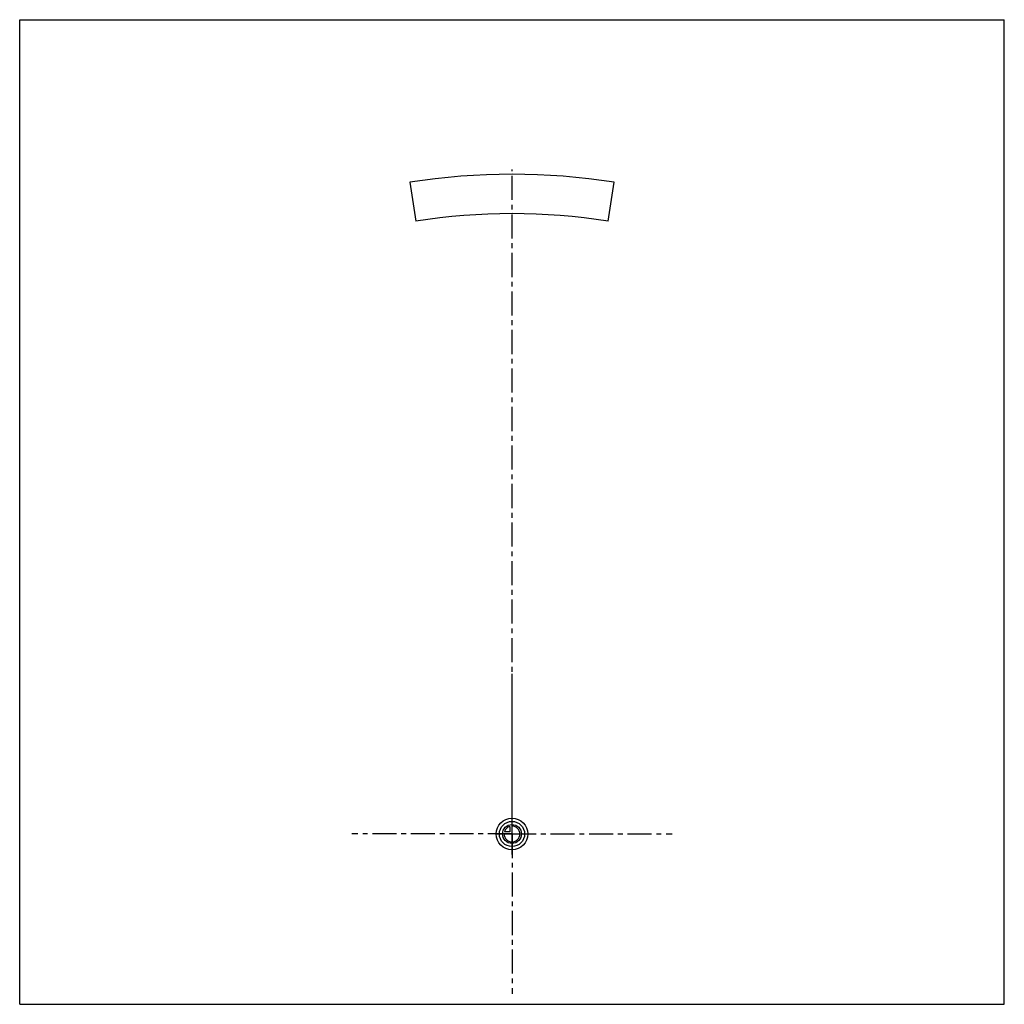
# Model space of a CAD drawing. Header units: millimetres. Extents: x 0 to 1000, y 0 to 1000.
import ezdxf

# ---------------------------------------------------------------- set-up
doc = ezdxf.new("R2010")
doc.units = ezdxf.units.MM
doc.header["$LTSCALE"] = 65.185185
doc.linetypes.add('CENTER', pattern=[0.6, 0.375, -0.075, 0.075, -0.075])
doc.layers.get('0').update_dxf_attribs({"linetype": 'CONTINUOUS'})
for name, color, linetype in [('ACHSEN_S', 7, 'CONTINUOUS'), ('KOERPER', 7, 'CONTINUOUS'), ('KURVEN', 7, 'CONTINUOUS')]:
    doc.layers.add(name, color=color, linetype=linetype)

msp = doc.modelspace()

# ---------------------------------------------------------------- linework, layer by layer
at = {"color": 7, "linetype": 'CONTINUOUS'}
for p, q in [((0, 0), (0, 1000)), ((0, 1000), (1000, 1000)), ((1000, 0), (1000, 1000)), ((0, 0), (1000, 0))]:
    msp.add_line(p, q, dxfattribs=at)
at = {"layer": 'ACHSEN_S', "color": 40, "linetype": 'CENTER'}
msp.add_line((500, 152), (500, 848), dxfattribs=at)
at = {"layer": 'KOERPER', "color": 7, "linetype": 'CONTINUOUS'}
for p, q in [((396.2, 834.9), (402.4, 795.4)), ((597.6, 795.4), (603.8, 834.9))]:
    msp.add_line(p, q, dxfattribs=at)
at = {"layer": 'KOERPER', "color": 40, "linetype": 'CENTER'}
for q in [(500, 335.5), (337.5, 173), (662.5, 173), (500, 10.5)]:
    msp.add_line((500, 173), q, dxfattribs=at)
at = {"layer": 'KOERPER', "color": 7, "linetype": 'CONTINUOUS'}
for radius in [670, 630]:
    msp.add_arc((500, 173), radius, 81.0901, 98.9099, dxfattribs=at)
at = {"layer": 'KURVEN', "color": 40, "linetype": 'CONTINUOUS'}
for p, q in [((497.8, 180.7), (497.8, 175.2)), ((500, 157), (500, 189)), ((484, 173), (516, 173)), ((497.8, 175.2), (492.3, 175.2))]:
    msp.add_line(p, q, dxfattribs=at)
for radius in [16, 12.8, 9.6]:
    msp.add_circle((500, 173), radius, dxfattribs=at)
for start, end in [(180, 90), (105.962, 164.038)]:
    msp.add_arc((500, 173), 8, start, end, dxfattribs=at)

doc.saveas('drawing.dxf')
